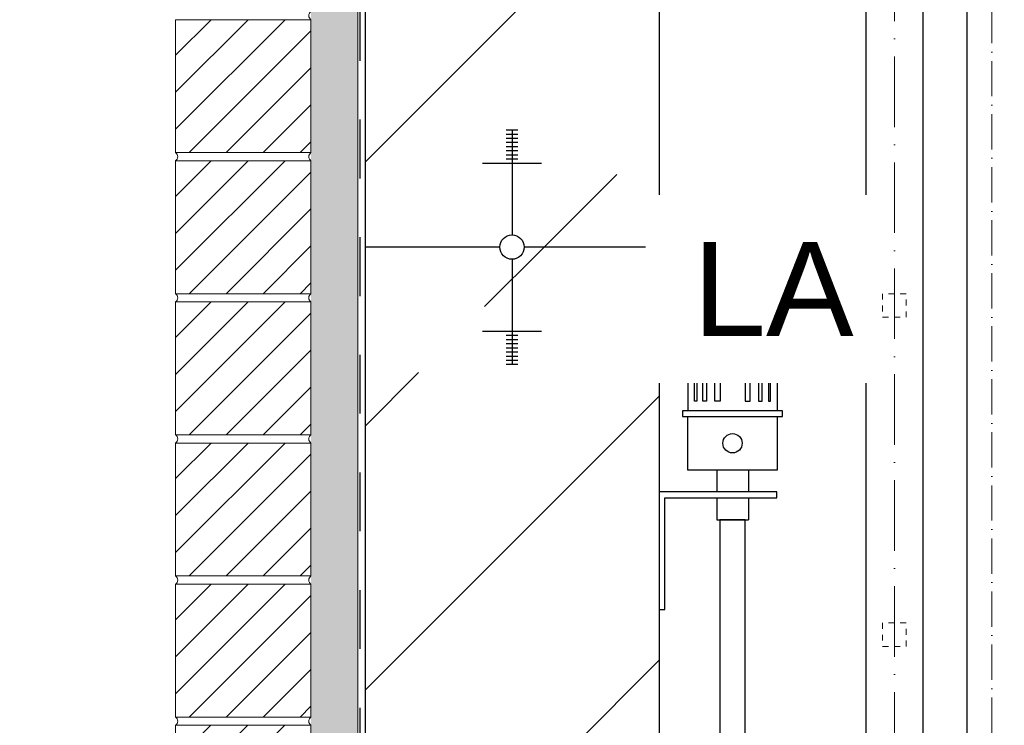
# Model space of a CAD drawing. Header units: millimetres. Extents: x -48448 to 452754, y -13941 to 17062.
# Tile 64 of 256: x 12840 to 13677, y -2487 to -1887. Entities that reach past the tile are written whole.
import ezdxf

# ---------------------------------------------------------------- set-up
doc = ezdxf.new("R2010")
doc.units = ezdxf.units.MM
doc.linetypes.add('ACAD_ISO10W100', pattern=[18, 12, -3, 0, -3])
doc.linetypes.add('JIS_02_1.0', pattern=[2, 1, -1])
doc.layers.add('Bemaßung', color=7, linetype='Continuous', lineweight=13)
doc.layers.add('Beschriftung', color=7, linetype='Continuous')
doc.layers.add('Detail Rohrdurchführung', color=7, linetype='Continuous')
doc.styles.add('LBB3.5M1000', font='isocp.shx', dxfattribs={"height": 3.5})
doc.dimstyles.new('DIN', dxfattribs={"dimtxt": 2.5, "dimasz": 2.5, "dimexe": 1.25, "dimexo": 0.625, "dimtad": 1, "dimtih": 1, "dimdec": 4, "dimdsep": 46, "dimlunit": 6, "dimtxsty": 'Standard', "dimcen": 2.5, "dimadec": 0, "dimazin": 0, "dimtfac": 1, "dimtdec": 4, "dimtmove": 0, "dimatfit": 3, "dimfxl": 0, "dimtvp": 1, "dimtolj": 1, "dimtzin": 0, "dimarcsym": 0})
pattern_1 = [(45, (-70561.62948107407, 44060.79804128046), (-224.5064030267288, 224.5064030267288), []), (45, (-70337.12298107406, 44060.79804128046), (-224.5064030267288, 224.5064030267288), [158.75, -79.375])]

# ---------------------------------------------------------------- blocks, each defined once
blk = doc.blocks.new('*D26')
at = {"layer": 'Bemaßung', "color": 0, "lineweight": -2, "transparency": 16777216}
for p, q in [((12433.88293021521, 5202.086197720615), (11880.35893142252, 5202.086197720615)), ((11930.35893142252, -3720.202525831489), (11930.35893142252, 5152.086197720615)), ((12683.88293021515, -3770.202525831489), (11880.35893142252, -3770.202525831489))]:
    blk.add_line(p, q, dxfattribs=at)
at = {"layer": 'Bemaßung', "color": 0, "transparency": 16777216}
for points in [[(11922.02559808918, 5152.086197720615), (11938.69226475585, 5152.086197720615), (11930.35893142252, 5202.086197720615)], [(11922.02559808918, -3720.202525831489), (11938.69226475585, -3720.202525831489), (11930.35893142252, -3770.202525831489)]]:
    blk.add_solid(points, dxfattribs=at)
at = {"layer": 'DEFPOINTS', "color": 0, "transparency": 16777216}
for p in [(11930.35893142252, 5202.086197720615), (13133.88293021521, 5202.086197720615), (13383.88293021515, -3770.20252583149)]:
    blk.add_point(p, dxfattribs=at)
at = {"layer": 'Bemaßung', "color": 0, "transparency": 16777216, "insert": (11822.02559808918, 715.9418359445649), "char_height": 100, "attachment_point": 5, "rotation": 90}
blk.add_mtext('\\A1;10,72', dxfattribs=at)
blk = doc.blocks.new('*D29')
at = {"layer": 'Bemaßung', "color": 0, "lineweight": -2, "transparency": 16777216}
for p, q in [((12688.88293021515, 115.9418359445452), (12223.25052448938, 115.9418359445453)), ((12273.25052448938, 65.94183594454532), (12273.25052448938, -3720.202525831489)), ((12683.88293021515, -3770.202525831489), (12223.25052448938, -3770.202525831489))]:
    blk.add_line(p, q, dxfattribs=at)
at = {"layer": 'Bemaßung', "color": 0, "transparency": 16777216}
for points in [[(12264.91719115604, 65.94183594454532), (12281.58385782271, 65.94183594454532), (12273.25052448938, 115.9418359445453)], [(12264.91719115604, -3720.202525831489), (12281.58385782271, -3720.202525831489), (12273.25052448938, -3770.202525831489)]]:
    blk.add_solid(points, dxfattribs=at)
at = {"layer": 'DEFPOINTS', "color": 0, "transparency": 16777216}
for p in [(13388.88293021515, 115.941835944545), (12273.25052448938, -3770.202525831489), (13383.88293021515, -3770.20252583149)]:
    blk.add_point(p, dxfattribs=at)
at = {"layer": 'Bemaßung', "color": 0, "transparency": 16777216, "insert": (12164.91719115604, -1827.13034494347), "char_height": 100, "attachment_point": 5, "rotation": 90}
blk.add_mtext('\\A1;4,86', dxfattribs=at)

msp = doc.modelspace()

# ---------------------------------------------------------------- linework, layer by layer
for p, q in [((13233.88293021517, -2152.069021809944), (13283.88293021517, -2152.069021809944)), ((13253.88293021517, -2155.588926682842), (13263.88293021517, -2155.588926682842)), ((13253.88293021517, -2159.108831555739), (13263.88293021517, -2159.108831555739)), ((13253.88293021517, -2162.628736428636), (13263.88293021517, -2162.628736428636)), ((13253.88293021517, -2166.148641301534), (13263.88293021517, -2166.148641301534)), ((13253.88293021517, -2169.668546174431), (13263.88293021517, -2169.668546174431)), ((13253.88293021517, -2173.188451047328), (13263.88293021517, -2173.188451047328)), ((13253.88293021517, -2176.708355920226), (13263.88293021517, -2176.708355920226)), ((13253.88293021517, -2180.228260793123), (13263.88293021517, -2180.228260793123)), ((13408.33433363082, -2190.828263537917), (13411.33433363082, -2187.828263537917)), ((13408.33433363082, -2190.828263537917), (13408.33433363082, -2219.760375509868)), ((13408.33433363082, -2190.828263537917), (13484.33433363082, -2190.828263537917)), ((13411.33433363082, -2187.828263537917), (13481.33433363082, -2187.828263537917)), ((13413.96492806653, -2190.828263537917), (13415.6969788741, -2187.828263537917)), ((13415.85945803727, -2190.828263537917), (13417.59150884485, -2187.828263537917)), ((13421.08637071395, -2190.828263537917), (13421.89021829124, -2187.828263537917)), ((13424.26116926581, -2190.828263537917), (13425.0650168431, -2187.828263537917)), ((13441.33433363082, -2187.828263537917), (13441.33433363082, -2190.828263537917)), ((13451.33433363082, -2187.828263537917), (13451.33433363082, -2190.828263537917)), ((13468.40749799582, -2190.828263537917), (13467.60365041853, -2187.828263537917)), ((13471.58229654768, -2190.828263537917), (13470.77844897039, -2187.828263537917)), ((13476.80920922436, -2190.828263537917), (13475.07715841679, -2187.828263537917)), ((13478.7037391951, -2190.828263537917), (13476.97168838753, -2187.828263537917)), ((13484.33433363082, -2190.828263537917), (13481.33433363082, -2187.828263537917)), ((13484.33433363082, -2190.828263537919), (13484.33433363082, -2219.760375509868)), ((13432.88433363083, -2270.202525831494), (13432.88433363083, -2288.702996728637)), ((13459.78433363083, -2270.202525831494), (13459.78433363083, -2288.702996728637)), ((13432.88433363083, -2293.702996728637), (13432.88433363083, -2312.621546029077)), ((13459.78433363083, -2293.702996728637), (13459.78433363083, -2312.621546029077)), ((13432.88433363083, -2312.621546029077), (13459.78433363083, -2312.621546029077))]:
    msp.add_line(p, q)
at = {"linetype": 'JIS_02_1.0', "lineweight": 18, "ltscale": 5}
for points in [[(13573.88293021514, -2140.202525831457), (13593.88293021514, -2140.202525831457), (13593.88293021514, -2120.202525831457), (13573.88293021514, -2120.202525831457)], [(13573.88293021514, -2420.202525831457), (13593.88293021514, -2420.202525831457), (13593.88293021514, -2400.202525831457), (13573.88293021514, -2400.202525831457)]]:
    msp.add_lwpolyline(points, close=True, dxfattribs=at)
for points in [[(13413.96492806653, -2190.828263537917), (13415.85945803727, -2190.828263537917), (13415.85945803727, -2211.507106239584), (13413.96492806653, -2211.507106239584)], [(13421.08637071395, -2190.828263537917), (13424.26116926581, -2190.828263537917), (13424.26116926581, -2211.507106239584), (13421.08637071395, -2211.507106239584)], [(13431.38261191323, -2187.828263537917), (13435.70356237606, -2187.828263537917), (13435.70356237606, -2211.507106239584), (13431.38261191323, -2211.507106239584)], [(13461.28605534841, -2187.828263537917), (13456.96510488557, -2187.828263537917), (13456.96510488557, -2211.507106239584), (13461.28605534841, -2211.507106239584)], [(13471.58229654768, -2190.828263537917), (13468.40749799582, -2190.828263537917), (13468.40749799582, -2211.507106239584), (13471.58229654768, -2211.507106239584)], [(13478.7037391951, -2190.828263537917), (13476.80920922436, -2190.828263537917), (13476.80920922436, -2211.507106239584), (13478.7037391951, -2211.507106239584)], [(13403.83433363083, -2224.552514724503), (13488.83433363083, -2224.552514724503), (13488.83433363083, -2219.760375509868), (13403.83433363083, -2219.760375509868)], [(13408.33433363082, -2224.552514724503), (13484.33433363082, -2224.552514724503), (13484.33433363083, -2270.202525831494), (13408.33433363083, -2270.202525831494)]]:
    msp.add_lwpolyline(points, close=True)
for points in [[(13388.88293021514, -2288.702996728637), (13383.88293021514, -2288.702996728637), (13383.88293021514, -2388.702996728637), (13388.88293021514, -2388.702996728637), (13388.88293021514, -2293.702996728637), (13483.88293021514, -2293.702996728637), (13483.88293021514, -2288.702996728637), (13383.88293021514, -2288.702996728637), (13383.88293021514, -2293.702996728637)], [(13457.08433363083, -2996.052525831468), (13457.08433363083, -2312.621546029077), (13435.58433363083, -2312.621546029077), (13435.58433363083, -2996.052525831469)]]:
    msp.add_lwpolyline(points)
msp.add_circle((13446.33433363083, -2247.377520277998), 8.197990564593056)

# ---------------------------------------------------------------- texts
at = {"layer": 'Beschriftung', "insert": (-18737.56001317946, -1377.671386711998), "char_height": 150, "width": 1682.946359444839, "attachment_point": 1, "style": 'LBB3.5M1000', "bg_fill": 2}
msp.add_mtext('\\pi74.897;{\\fArial|b1|i0|c0|p34;GROUND PLAN\\L\\P\\pi221.06;\\fArial|b1|i1|c0|p34;\\lGRUNDRISS}', dxfattribs=at)

# ---------------------------------------------------------------- next in the draw order: hatches: boundary and pattern name
h = msp.add_hatch()
h.set_pattern_fill('ANSI33', color=256, scale=50)
h.set_pattern_definition(pattern_1)
h.paths.add_polyline_path([(13258.88293021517, -2009.080939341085), (13258.88293021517, -2005.561034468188), (13253.88293021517, -2005.561034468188), (13233.88293021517, -2009.080939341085)], flags=16)
edge = h.paths.add_edge_path()
edge.add_line((13383.88293021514, -791.058573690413), (13133.88293021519, -791.058573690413))
edge.add_line((13133.88293021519, -791.058573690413), (13133.8829302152, -2080.574980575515))
edge.add_line((13133.8829302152, -2080.574980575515), (13248.53039790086, -2080.574980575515))
edge.add_arc((13258.88293021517, -2080.574980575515), 10.35253231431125, 0, 180, ccw=False)
edge.add_line((13269.23546252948, -2080.574980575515), (13383.88293021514, -2080.574980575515))
edge.add_line((13383.88293021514, -2080.574980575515), (13383.88293021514, -791.0585736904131))
h = msp.add_hatch()
h.set_pattern_fill('ANSI33', color=256, scale=50)
h.set_pattern_definition([(45, (-26299.61749887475, 0), (-224.5064030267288, 224.5064030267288), []), (45, (-26075.11099887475, 0), (-224.5064030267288, 224.5064030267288), [158.75, -79.375])])
h.paths.add_polyline_path([(15183.88293021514, -2152.069021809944), (15158.88293021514, -2152.069021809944), (15158.88293021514, -2155.588926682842), (15163.88293021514, -2155.588926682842)], flags=16)
h.paths.add_polyline_path([(14833.88293021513, -2152.069021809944), (14808.88293021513, -2152.069021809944), (14808.88293021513, -2155.588926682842), (14813.88293021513, -2155.588926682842)], flags=16)
h.paths.add_polyline_path([(14808.88293021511, -3698.708484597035), (14808.88293021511, -3695.188579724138), (14803.88293021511, -3695.188579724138), (14783.88293021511, -3698.708484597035)], flags=16)
h.paths.add_polyline_path([(15255.82466911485, -3905.36756811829), (14933.88293021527, -3905.36756811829), (14933.88293021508, -3770.202525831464), (14819.23546252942, -3770.202525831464, -1), (14798.5303979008, -3770.202525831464), (14683.88293021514, -3770.202525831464), (13883.88293021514, -3770.202525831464), (13883.88293021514, -3970.202525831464), (13383.88293021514, -3970.202525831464), (13383.88293021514, -3770.202525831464), (13269.23546252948, -3770.202525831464, -1), (13248.53039790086, -3770.202525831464), (13133.8829302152, -3770.202525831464), (13133.8829302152, -4270.202525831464), (14890.98971140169, -4270.202525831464)])
h.paths.add_polyline_path([(14808.88293021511, -3841.696567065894), (14808.88293021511, -3845.216471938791), (14813.88293021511, -3845.216471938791), (14833.88293021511, -3841.696567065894)], flags=16)
h.paths.add_polyline_path([(13283.88293021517, -3841.696567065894), (13258.88293021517, -3841.696567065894), (13258.88293021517, -3845.216471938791), (13263.88293021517, -3845.216471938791)], flags=16)
h.paths.add_polyline_path([(16024.2338346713, -3494.999753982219), (16493.22585296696, -3479.869458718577), (16486.58119211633, -3273.905672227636), (16017.58917382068, -3289.035967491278)], flags=25)
edge = h.paths.add_edge_path()
edge.add_line((16955.6852954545, -3872.577230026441), (16955.6852954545, -3578.115524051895))
edge.add_line((16955.6852954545, -3578.115524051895), (14683.88293021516, -3621.938627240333))
edge.add_line((14683.88293021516, -3621.938627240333), (14683.88293021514, -3770.202525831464))
edge.add_line((14683.88293021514, -3770.202525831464), (14798.5303979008, -3770.202525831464))
edge.add_arc((14808.88293021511, -3770.202525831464), 10.35253231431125, 0, 180, ccw=False)
edge.add_line((14819.23546252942, -3770.202525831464), (14933.88293021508, -3770.202525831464))
edge.add_line((14933.88293021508, -3770.202525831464), (14933.88293021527, -3905.36756811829))
edge.add_line((14933.88293021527, -3905.36756811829), (15255.82466911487, -3905.36756811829))
edge.add_line((15255.82466911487, -3905.36756811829), (16955.6852954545, -3872.577230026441))
edge = h.paths.add_edge_path()
edge.add_line((16955.6852954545, -3463.794260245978), (16955.68529545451, -2111.11509883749))
edge.add_line((16955.68529545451, -2111.11509883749), (15344.88293021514, -2030.574980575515))
edge.add_line((15344.88293021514, -2030.574980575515), (15344.88293021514, -2080.574980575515))
edge.add_line((15344.88293021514, -2080.574980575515), (15169.23546252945, -2080.574980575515))
edge.add_arc((15158.88293021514, -2080.574980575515), 10.35253231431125, -180, 0, ccw=False)
edge.add_line((15148.53039790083, -2080.574980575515), (14819.23546252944, -2080.574980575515))
edge.add_arc((14808.88293021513, -2080.574980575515), 10.35253231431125, -180, 0, ccw=False)
edge.add_line((14798.53039790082, -2080.574980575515), (14683.88293021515, -2080.574980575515))
edge.add_line((14683.88293021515, -2080.574980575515), (14683.88293021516, -3507.617363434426))
edge.add_line((14683.88293021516, -3507.617363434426), (16955.6852954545, -3463.794260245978))
h = msp.add_hatch()
h.set_pattern_fill('ANSI33', color=256, scale=50)
h.set_pattern_definition(pattern_1)
edge = h.paths.add_edge_path()
edge.add_line((13383.88293021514, -2080.574980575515), (13269.23546252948, -2080.574980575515))
edge.add_arc((13258.88293021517, -2080.574980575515), 10.35253231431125, -180, 0, ccw=False)
edge.add_line((13248.53039790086, -2080.574980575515), (13133.8829302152, -2080.574980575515))
edge.add_line((13133.8829302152, -2080.574980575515), (13133.8829302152, -3770.202525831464))
edge.add_line((13133.8829302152, -3770.202525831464), (13248.53039790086, -3770.202525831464))
edge.add_arc((13258.88293021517, -3770.202525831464), 10.35253231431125, 0, 180, ccw=False)
edge.add_line((13269.23546252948, -3770.202525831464), (13383.88293021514, -3770.202525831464))
edge.add_line((13383.88293021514, -3770.202525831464), (13383.88293021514, -2080.574980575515))
h.paths.add_polyline_path([(13253.88293021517, -2173.188451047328), (13258.88293021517, -2173.188451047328), (13258.88293021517, -2169.668546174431), (13253.88293021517, -2169.668546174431)], flags=16)
h.paths.add_polyline_path([(13258.88293021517, -3698.708484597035), (13258.88293021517, -3695.188579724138), (13253.88293021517, -3695.188579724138), (13233.88293021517, -3698.708484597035)], flags=16)
at = {"layer": 'Bemaßung', "lineweight": 5}
h = msp.add_hatch(dxfattribs=at)
h.set_pattern_fill('AR-SAND', color=256, scale=0.25)
h.set_pattern_definition([(37.50000000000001, (-26299.61749887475, 0), (-0.4000078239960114, 12.23533093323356), [0, -9.652000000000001, 0, -10.795, 0, -10.31875]), (7.499999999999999, (-26299.61749887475, 0), (11.23808207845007, 17.92062751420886), [0, -5.207000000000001, 0, -8.6995, 0, -3.33375]), (327.5, (-26307.42799887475, 0), (19.77480925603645, 0.03592961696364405), [0, -3.175, 0, -11.43, 0, -14.9225]), (317.5, (-26307.42799887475, 0), (19.08891131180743, 5.573233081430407), [0, -1.5875, 0, -7.492999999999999, 0, -8.5725])])
h.paths.add_polyline_path([(13127.88293021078, -791.0585736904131), (13087.88293021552, -791.0585736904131), (13087.88293021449, -4320.202525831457), (13127.88293020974, -4320.202525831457)])

# ---------------------------------------------------------------- next in the draw order: linework, layer by layer
at = {"linetype": 'ACAD_ISO10W100', "lineweight": 18, "ltscale": 2.5}
msp.add_line((13666.76081709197, -3530.872056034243), (13666.76081709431, -606.3370375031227), dxfattribs=at)
at = {"lineweight": 9}
msp.add_line((13127.88293021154, -791.0585736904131), (13127.88293020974, -4320.202525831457), dxfattribs=at)
at = {"linetype": 'JIS_02_1.0', "lineweight": 25, "ltscale": 50}
msp.add_line((13129.88293021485, -4322.202525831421), (13129.88293021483, -791.0585736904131), dxfattribs=at)
for p, q in [((13133.8829302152, -791.0585736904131), (13133.8829302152, -4320.202525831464)), ((13383.88293021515, -791.058573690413), (13383.88293021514, -3770.202525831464)), ((13608.03293021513, -791.058573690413), (13608.03293021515, -3645.202525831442)), ((13559.73293021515, -1391.019525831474), (13559.73293021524, -2996.052525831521)), ((13253.88293021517, -1980.921700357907), (13263.88293021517, -1980.921700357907)), ((13258.88293021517, -1980.574980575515), (13258.88293021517, -2070.222448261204)), ((13253.88293021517, -1984.441605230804), (13263.88293021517, -1984.441605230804)), ((13253.88293021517, -1987.961510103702), (13263.88293021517, -1987.961510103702)), ((13253.88293021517, -1991.481414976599), (13263.88293021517, -1991.481414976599)), ((13253.88293021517, -1995.001319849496), (13263.88293021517, -1995.001319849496)), ((13253.88293021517, -1998.521224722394), (13263.88293021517, -1998.521224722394)), ((13253.88293021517, -2002.041129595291), (13263.88293021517, -2002.041129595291)), ((13253.88293021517, -2005.561034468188), (13263.88293021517, -2005.561034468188)), ((13233.88293021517, -2009.080939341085), (13283.88293021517, -2009.080939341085)), ((13248.53039790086, -2080.574980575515), (13133.88293021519, -2080.574980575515)), ((13383.88293021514, -2080.574980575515), (13269.23546252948, -2080.574980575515)), ((13258.88293021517, -2090.927512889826), (13258.88293021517, -2180.574980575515))]:
    msp.add_line(p, q)
at = {"linetype": 'ACAD_ISO10W100', "lineweight": 18, "ltscale": 5}
msp.add_line((13583.88293021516, -3690.354281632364), (13583.88293021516, -791.058573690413), dxfattribs=at)
msp.add_lwpolyline([(13645.56081709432, -1212.478094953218), (13645.56081709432, -1212.478094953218), (13645.56081709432, -3543.967899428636)])
msp.add_circle((13258.88293021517, -2080.574980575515), 10.35253231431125)
at = {"lineweight": 18}
msp.add_arc((13090.46135140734, -1883.70252583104), 4.347212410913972, 126.3787685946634, 233.6212314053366, dxfattribs=at)

# ---------------------------------------------------------------- next in the draw order: dimensions: what is measured, and where the dimension line sits
at = {"layer": 'Bemaßung'}
for base, p1, p2, text, override, picture, middle in [((11930.35893142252, 5202.086197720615), (13383.88293021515, -3770.20252583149), (13133.88293021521, 5202.086197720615), '10,72', {"dimscale": 100, "dimtxt": 1, "dimasz": 0.5, "dimexe": 0.5, "dimexo": 7, "dimgap": 0.5, "dimtih": 0, "dimdec": 2, "dimzin": 8, "dimlunit": 6, "dimsah": 1, "dimtmove": 2}, '*D26', (11822.02559808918, 715.9418359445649)), ((12273.25052448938, -3770.202525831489), (13388.88293021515, 115.941835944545), (13383.88293021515, -3770.20252583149), '4,86', {"dimscale": 100, "dimtxt": 1, "dimasz": 0.5, "dimexe": 0.5, "dimexo": 7, "dimgap": 0.5, "dimtih": 0, "dimdec": 2, "dimsah": 1, "dimtmove": 2}, '*D29', (12164.91719115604, -1827.13034494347))]:
    dim = msp.add_linear_dim(base=base, p1=p1, p2=p2, angle=90, text=text, dimstyle='DIN', override=override, dxfattribs=at)
    dim.commit()
    dim.dimension.update_dxf_attribs({"geometry": picture, "text_midpoint": middle})

# ---------------------------------------------------------------- next in the draw order: texts
at = {"layer": 'Beschriftung', "insert": (13412.60287938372, -2076.201395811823), "char_height": 80, "width": 111.9584504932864, "attachment_point": 1, "style": 'LBB3.5M1000', "bg_fill": 2}
msp.add_mtext('{\\fArial|b0|i0|c0|p34;LA}', dxfattribs=at)

# ---------------------------------------------------------------- next in the draw order: texts
at = {"layer": 'Detail Rohrdurchführung', "insert": (-4256.998572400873, -2212.155982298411), "char_height": 150, "width": 3525.832137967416, "attachment_point": 1, "style": 'LBB3.5M1000', "bg_fill": 2}
msp.add_mtext('\\pi352.65;{\\fArial|b1|i0|c0|p34;DETAIL PIPE PENETRATION\\P\\pi148.57;\\fArial|b1|i1|c0|p34;DETAIL ROHRDURCHFÜHRUNG}', dxfattribs=at)

# ---------------------------------------------------------------- next in the draw order: texts
at = {"layer": 'Beschriftung', "insert": (-9487.418363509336, -1966.452537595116), "char_height": 150, "width": 1682.946359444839, "attachment_point": 1, "style": 'LBB3.5M1000', "bg_fill": 2}
msp.add_mtext('\\pi179.16;{\\fArial|b1|i0|c0|p34;FILLING PIPE\\L\\P\\pi267.41;\\fArial|b1|i1|c0|p34;\\lFÜLLROHR}', dxfattribs=at)

# ---------------------------------------------------------------- next in the draw order: hatches: boundary and pattern name
at = {"lineweight": 18}
h = msp.add_hatch(dxfattribs=at)
h.set_pattern_fill('ANSI31', color=0, scale=7, style=0)
h.set_pattern_definition([(45, (-72116.28177191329, 35762.46468121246), (-15.71544821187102, 15.71544821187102), [])])
h.paths.add_polyline_path([(12972.88293023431, -1887.202525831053), (13087.88293023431, -1887.202525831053), (13087.88293023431, -2000.202525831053), (12972.88293023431, -2000.202525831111)])
h = msp.add_hatch(dxfattribs=at)
h.set_pattern_fill('ANSI31', color=0, scale=7, style=0)
h.set_pattern_definition([(45, (-72116.28177191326, 35642.46468121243), (-15.71544821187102, 15.71544821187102), [])])
h.paths.add_polyline_path([(12972.88293023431, -2007.202525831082), (13087.88293023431, -2007.202525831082), (13087.88293023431, -2120.202525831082), (12972.88293023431, -2120.202525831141)])

# ---------------------------------------------------------------- next in the draw order: linework, layer by layer
for points in [[(12972.88293023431, -1887.202525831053), (13087.88293023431, -1887.202525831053), (13087.88293023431, -2000.202525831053), (12972.88293023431, -2000.202525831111), (12972.88293023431, -1887.202525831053)], [(12972.88293023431, -2007.202525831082), (13087.88293023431, -2007.202525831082), (13087.88293023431, -2120.202525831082), (12972.88293023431, -2120.202525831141), (12972.88293023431, -2007.202525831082)]]:
    msp.add_lwpolyline(points, dxfattribs=at)
for centre, start, end in [((12970.30450906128, -2003.70252583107), 306.3787685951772, 53.62123140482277), ((13090.46135140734, -2003.70252583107), 126.3787685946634, 233.6212314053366), ((12970.30450906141, -2123.702525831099), 306.3787685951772, 53.62123140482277), ((13090.46135140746, -2123.702525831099), 126.3787685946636, 233.6212314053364)]:
    msp.add_arc(centre, 4.347212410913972, start, end, dxfattribs=at)

# ---------------------------------------------------------------- next in the draw order: texts
at = {"layer": 'Detail Rohrdurchführung', "insert": (-33393.50302769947, -2212.155982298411), "char_height": 150, "width": 3525.832137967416, "attachment_point": 1, "style": 'LBB3.5M1000', "bg_fill": 2}
msp.add_mtext('\\pi352.65;{\\fArial|b1|i0|c0|p34;DETAIL PIPE PENETRATION\\P\\pi148.57;\\fArial|b1|i1|c0|p34;DETAIL ROHRDURCHFÜHRUNG}', dxfattribs=at)

# ---------------------------------------------------------------- next in the draw order: hatches: boundary and pattern name
at = {"lineweight": 18}
h = msp.add_hatch(dxfattribs=at)
h.set_pattern_fill('ANSI31', color=0, scale=7, style=0)
h.set_pattern_definition([(45, (-72116.2817719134, 35522.4646812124), (-15.71544821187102, 15.71544821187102), [])])
h.paths.add_polyline_path([(12972.88293023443, -2127.202525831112), (13087.88293023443, -2127.202525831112), (13087.88293023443, -2240.202525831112), (12972.88293023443, -2240.20252583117)])
h = msp.add_hatch(dxfattribs=at)
h.set_pattern_fill('ANSI31', color=0, scale=7, style=0)
h.set_pattern_definition([(45, (-72116.28177191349, 35402.46468121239), (-15.71544821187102, 15.71544821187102), [])])
h.paths.add_polyline_path([(12972.88293023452, -2247.202525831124), (13087.88293023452, -2247.202525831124), (13087.88293023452, -2360.202525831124), (12972.88293023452, -2360.202525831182)])
h = msp.add_hatch(dxfattribs=at)
h.set_pattern_fill('ANSI31', color=0, scale=7, style=0)
h.set_pattern_definition([(45, (-72116.28177191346, 35282.46468121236), (-15.71544821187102, 15.71544821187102), [])])
h.paths.add_polyline_path([(12972.88293023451, -2367.202525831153), (13087.88293023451, -2367.202525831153), (13087.88293023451, -2480.202525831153), (12972.88293023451, -2480.202525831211)])
h = msp.add_hatch(dxfattribs=at)
h.set_pattern_fill('ANSI31', color=0, scale=7, style=0)
h.set_pattern_definition([(45, (-79583.72805839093, 45579.57521356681), (-15.71544821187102, 15.71544821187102), [])])
h.paths.add_polyline_path([(13087.88293022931, -2487.202525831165), (12972.88293022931, -2487.202525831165), (12972.88293022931, -2600.202525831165), (13087.88293022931, -2600.202525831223)])

# ---------------------------------------------------------------- next in the draw order: linework, layer by layer
for points in [[(12972.88293023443, -2127.202525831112), (13087.88293023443, -2127.202525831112), (13087.88293023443, -2240.202525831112), (12972.88293023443, -2240.20252583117), (12972.88293023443, -2127.202525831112)], [(12972.88293023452, -2247.202525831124), (13087.88293023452, -2247.202525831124), (13087.88293023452, -2360.202525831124), (12972.88293023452, -2360.202525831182), (12972.88293023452, -2247.202525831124)], [(12972.88293023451, -2367.202525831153), (13087.88293023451, -2367.202525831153), (13087.88293023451, -2480.202525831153), (12972.88293023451, -2480.202525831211), (12972.88293023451, -2367.202525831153)]]:
    msp.add_lwpolyline(points, dxfattribs=at)
at = {"color": 0, "lineweight": 18}
msp.add_lwpolyline([(13087.88293022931, -2487.202525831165), (12972.88293022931, -2487.202525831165), (12972.88293022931, -2600.202525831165), (13087.88293022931, -2600.202525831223), (13087.88293022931, -2487.202525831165)], dxfattribs=at)
at = {"lineweight": 18}
for centre, start, end in [((12970.30450906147, -2243.702525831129), 306.3787685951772, 53.62123140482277), ((13090.46135140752, -2243.702525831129), 126.3787685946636, 233.6212314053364), ((12970.30450906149, -2363.702525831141), 306.3787685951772, 53.62123140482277), ((13090.46135140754, -2363.702525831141), 126.3787685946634, 233.6212314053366), ((12970.30450906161, -2483.702525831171), 306.3787685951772, 53.62123140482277), ((13090.46135140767, -2483.702525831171), 126.3787685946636, 233.6212314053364)]:
    msp.add_arc(centre, 4.347212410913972, start, end, dxfattribs=at)

doc.saveas('drawing.dxf')
